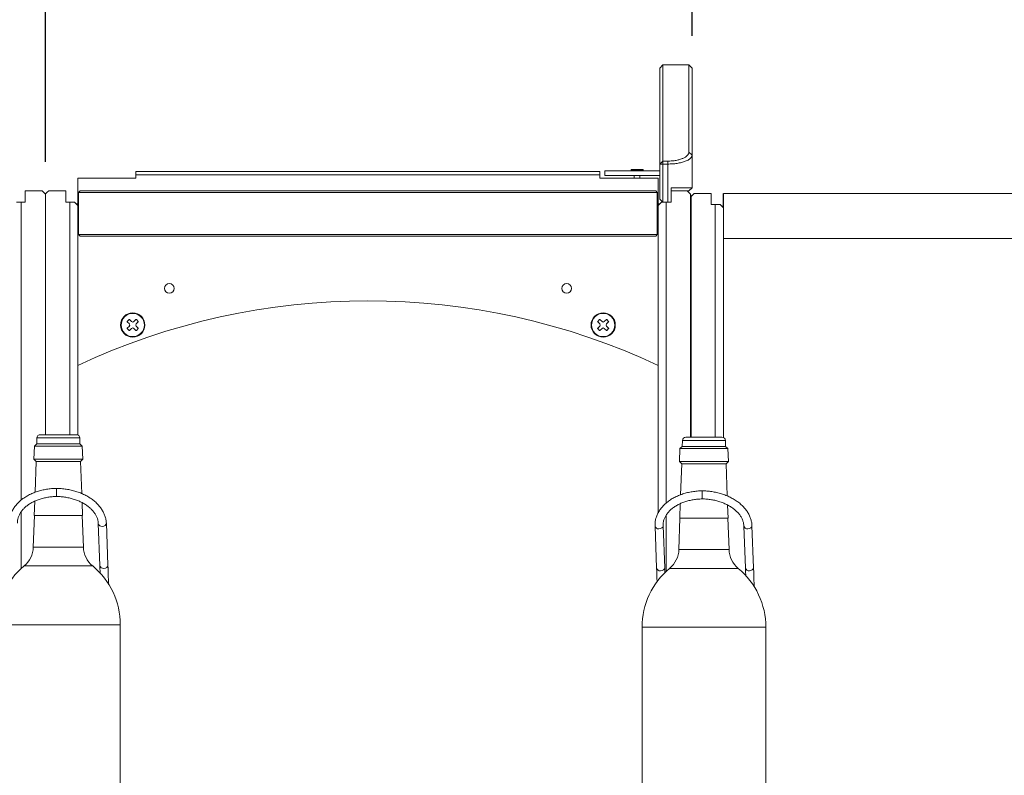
# Model space of a CAD drawing. Header units: millimetres. Extents: x 0 to 420, y 0 to 297.
# Tile 17 of 131: x 52 to 83, y 220 to 243. Entities that reach past the tile are written whole.
import ezdxf

# ---------------------------------------------------------------- set-up
doc = ezdxf.new("R2010")
doc.units = ezdxf.units.MM
doc.layers.add('0COTES', color=5, linetype='Continuous')
doc.styles.add('SLDTEXTSTYLE0', font='TXT', dxfattribs={"width": 0.75})
doc.dimstyles.new('SLDDIMSTYLE2', dxfattribs={"dimtxt": 3.5, "dimasz": 3.302, "dimexe": 0, "dimexo": 0.0625, "dimgap": 0.875, "dimtad": 1, "dimdec": 0, "dimlfac": 20, "dimrnd": 1e-09, "dimzin": 12, "dimdsep": 46, "dimtxsty": 'SLDTEXTSTYLE0', "dimsah": 1, "dimcen": 0.09, "dimadec": 0, "dimazin": 3, "dimtfac": 1, "dimtdec": 0, "dimtmove": 0, "dimatfit": 0, "dimfxl": 0, "dimfrac": 2, "dimtolj": 1, "dimtzin": 12, "dimarcsym": 0})

# ---------------------------------------------------------------- blocks, each defined once
blk = doc.blocks.new('_D_6')
at = {"layer": '0COTES'}
for p, q in [((32.898, 242.901), (32.898, 253.862)), ((52.898, 239.001), (52.898, 253.862)), ((32.898, 252.862), (26.548, 252.862)), ((52.898, 252.862), (32.898, 252.862)), ((52.898, 252.862), (59.248, 252.862))]:
    blk.add_line(p, q, dxfattribs=at)
for points in [[(32.898, 252.862), (29.596, 253.37), (29.596, 252.354)], [(52.898, 252.862), (56.2, 252.354), (56.2, 253.37)]]:
    blk.add_solid(points, dxfattribs=at)
at = {"layer": '0COTES', "insert": (38.963, 257.373), "char_height": 3.5, "attachment_point": 1, "style": 'SLDTEXTSTYLE0'}
blk.add_mtext('400', dxfattribs=at)
blk = doc.blocks.new('_D_10')
at = {"layer": '0COTES'}
for p, q in [((52.898, 239.001), (52.898, 253.862)), ((72.898, 242.901), (72.898, 253.862)), ((52.898, 252.862), (46.548, 252.862)), ((52.898, 252.862), (72.898, 252.862)), ((72.898, 252.862), (79.248, 252.862))]:
    blk.add_line(p, q, dxfattribs=at)
for points in [[(52.898, 252.862), (49.596, 253.37), (49.596, 252.354)], [(72.898, 252.862), (76.2, 252.354), (76.2, 253.37)]]:
    blk.add_solid(points, dxfattribs=at)
at = {"layer": '0COTES', "insert": (59.993, 257.373), "char_height": 3.5, "attachment_point": 1, "style": 'SLDTEXTSTYLE0'}
blk.add_mtext('400', dxfattribs=at)

msp = doc.modelspace()

# ---------------------------------------------------------------- linework, layer by layer
at = {"color": 7, "linetype": 'Continuous', "lineweight": 18}
for p, q in [((71.998, 242.001), (71.898, 241.901)), ((71.898, 238.933), (71.898, 241.901)), ((72.798, 242.001), (71.998, 242.001)), ((71.998, 242.001), (71.998, 239.025)), ((72.898, 241.901), (72.798, 242.001)), ((72.798, 239.296), (72.798, 242.001)), ((72.898, 241.901), (72.898, 239.203)), ((71.898, 240.157), (71.896, 240.157)), ((72.798, 239.296), (72.898, 239.203)), ((72.898, 239.203), (72.898, 238.201)), ((71.898, 238.933), (71.998, 239.025)), ((71.898, 237.851), (71.898, 238.933)), ((71.898, 238.933), (71.998, 238.933)), ((71.998, 239.025), (72.148, 239.025)), ((71.998, 238.933), (71.998, 239.025)), ((72.148, 238.933), (71.998, 238.933)), ((71.998, 238.933), (71.998, 237.751)), ((72.148, 239.025), (72.148, 238.933)), ((72.148, 237.751), (72.148, 238.933)), ((53.898, 238.501), (53.898, 237.701)), ((55.698, 238.501), (53.898, 238.501)), ((55.698, 238.701), (70.048, 238.701)), ((55.698, 238.601), (55.698, 238.701)), ((55.698, 238.601), (55.698, 238.501)), ((70.048, 238.601), (55.698, 238.601)), ((70.048, 238.701), (70.048, 238.601)), ((70.048, 238.501), (70.048, 238.601)), ((71.848, 238.501), (70.048, 238.501)), ((70.198, 238.726), (70.198, 238.576)), ((70.198, 238.726), (71.898, 238.726)), ((70.198, 238.576), (71.898, 238.576)), ((71.02, 238.762), (71.015, 238.757)), ((71.015, 238.757), (71.015, 238.726)), ((71.38, 238.757), (71.015, 238.757)), ((71.02, 238.762), (71.375, 238.762)), ((71.11, 238.576), (71.11, 238.501)), ((71.285, 238.501), (71.285, 238.576)), ((71.38, 238.757), (71.375, 238.762)), ((71.38, 238.726), (71.38, 238.757)), ((71.848, 237.701), (71.848, 238.501)), ((72.248, 238.201), (72.898, 238.201)), ((72.248, 238.201), (72.248, 237.751)), ((72.898, 238.201), (72.798, 238.101)), ((52.273, 238.101), (52.273, 237.751)), ((52.798, 238.101), (52.273, 238.101)), ((52.898, 230.556), (52.898, 238.001)), ((52.998, 238.101), (53.523, 238.101)), ((53.523, 238.101), (53.523, 237.751)), ((53.923, 238.051), (53.973, 238.101)), ((71.823, 238.051), (53.923, 238.051)), ((53.923, 238.051), (53.923, 236.751)), ((53.973, 238.101), (71.773, 238.101)), ((71.823, 238.051), (71.773, 238.101)), ((71.823, 238.051), (71.823, 236.751)), ((71.898, 237.851), (71.998, 237.751)), ((72.748, 238.101), (72.248, 238.101)), ((72.798, 238.101), (72.748, 238.101)), ((72.848, 230.481), (72.848, 238.001)), ((72.862, 237.926), (72.863, 237.926)), ((72.862, 233.451), (72.862, 237.926)), ((72.963, 238.026), (72.863, 237.926)), ((72.863, 237.926), (72.963, 238.026)), ((72.863, 237.926), (72.865, 237.926)), ((72.863, 237.926), (72.863, 234.626)), ((72.863, 233.451), (72.863, 237.926)), ((72.965, 238.026), (72.865, 237.926)), ((72.865, 237.926), (72.965, 238.026)), ((72.865, 237.926), (72.866, 237.926)), ((72.865, 237.926), (72.865, 233.451)), ((72.865, 234.626), (72.865, 237.926)), ((72.966, 238.026), (72.965, 238.026)), ((73.491, 238.026), (72.966, 238.026)), ((73.491, 237.676), (73.491, 238.026)), ((73.862, 237.626), (73.862, 238.026)), ((73.862, 238.026), (73.862, 237.626)), ((73.862, 238.026), (73.862, 238.026)), ((73.862, 237.951), (73.862, 237.626)), ((73.866, 237.951), (73.862, 237.951)), ((73.866, 238.026), (73.866, 237.576)), ((73.866, 238.026), (84.447, 238.026)), ((73.866, 237.626), (73.866, 238.026)), ((73.866, 238.026), (73.866, 238.026)), ((73.866, 237.951), (73.866, 237.626)), ((51.998, 237.751), (52.148, 237.751)), ((52.273, 237.751), (52.148, 237.751)), ((53.523, 237.751), (53.648, 237.751)), ((53.798, 237.751), (53.648, 237.751)), ((53.898, 237.651), (53.798, 237.751)), ((53.898, 237.701), (53.848, 237.701)), ((53.898, 237.701), (53.898, 237.651)), ((53.898, 230.547), (53.898, 237.651)), ((71.848, 237.651), (71.948, 237.751)), ((71.848, 237.701), (71.848, 237.651)), ((71.848, 237.701), (71.898, 237.701)), ((71.848, 228.137), (71.848, 237.651)), ((71.948, 237.751), (72.098, 237.751)), ((71.998, 237.751), (72.148, 237.751)), ((72.248, 237.751), (72.148, 237.751)), ((73.616, 237.676), (73.491, 237.676)), ((73.766, 237.676), (73.616, 237.676)), ((73.766, 237.676), (73.866, 237.576)), ((73.815, 237.626), (73.866, 237.626)), ((73.866, 237.626), (73.866, 237.626)), ((73.866, 237.626), (73.866, 237.577)), ((73.866, 237.626), (73.866, 237.577)), ((73.866, 230.472), (73.866, 237.576)), ((53.923, 237.401), (53.898, 237.401)), ((53.923, 237.301), (53.898, 237.301)), ((71.848, 237.401), (71.823, 237.401)), ((71.848, 237.301), (71.823, 237.301)), ((53.898, 237.001), (53.923, 237.001)), ((71.823, 237.001), (71.848, 237.001)), ((53.898, 236.901), (53.923, 236.901)), ((53.923, 236.751), (71.823, 236.751)), ((53.923, 236.751), (53.973, 236.701)), ((71.773, 236.701), (53.973, 236.701)), ((71.823, 236.751), (71.773, 236.701)), ((71.823, 236.901), (71.848, 236.901)), ((73.866, 236.626), (84.175, 236.626)), ((72.863, 234.626), (72.865, 234.624)), ((72.865, 234.626), (72.863, 234.626)), ((72.865, 234.626), (72.865, 234.626)), ((72.863, 234.426), (72.865, 234.428)), ((72.865, 234.428), (72.863, 234.426)), ((72.863, 234.426), (72.863, 233.451)), ((72.863, 234.426), (72.863, 234.426)), ((72.863, 234.426), (72.863, 233.451)), ((72.865, 234.427), (72.864, 234.426)), ((72.864, 234.426), (72.865, 234.427)), ((72.864, 234.426), (72.864, 234.426)), ((72.864, 234.426), (72.864, 233.451)), ((72.864, 234.426), (72.864, 233.451)), ((72.865, 234.427), (72.865, 234.426)), ((72.865, 234.426), (72.865, 234.426)), ((72.865, 234.426), (72.865, 233.451)), ((72.865, 234.426), (72.865, 234.426)), ((72.865, 234.426), (72.865, 234.426)), ((72.865, 234.426), (72.865, 233.451)), ((55.484, 234.121), (55.428, 234.064)), ((55.428, 234.05), (55.492, 233.987)), ((55.492, 233.916), (55.428, 233.852)), ((55.562, 234.057), (55.499, 234.121)), ((55.697, 234.121), (55.633, 234.057)), ((55.704, 233.987), (55.767, 234.05)), ((55.767, 233.852), (55.704, 233.916)), ((55.767, 234.064), (55.711, 234.121)), ((70.034, 234.121), (69.978, 234.064)), ((69.978, 234.05), (70.042, 233.987)), ((70.042, 233.916), (69.978, 233.852)), ((70.112, 234.057), (70.049, 234.121)), ((70.247, 234.121), (70.183, 234.057)), ((70.254, 233.987), (70.317, 234.05)), ((70.317, 233.852), (70.254, 233.916)), ((70.317, 234.064), (70.261, 234.121)), ((55.428, 233.838), (55.484, 233.781)), ((55.499, 233.781), (55.562, 233.845)), ((55.633, 233.845), (55.697, 233.781)), ((55.711, 233.781), (55.767, 233.838)), ((69.978, 233.838), (70.034, 233.781)), ((70.049, 233.781), (70.112, 233.845)), ((70.183, 233.845), (70.247, 233.781)), ((70.261, 233.781), (70.317, 233.838)), ((72.866, 233.451), (72.848, 233.451)), ((72.848, 233.151), (72.866, 233.151)), ((72.862, 230.481), (72.862, 233.151)), ((72.863, 233.151), (72.863, 230.481)), ((72.863, 233.151), (72.863, 230.481)), ((72.863, 230.481), (72.863, 233.151)), ((72.864, 233.151), (72.864, 230.481)), ((72.864, 233.151), (72.864, 230.481)), ((72.865, 233.151), (72.865, 230.481)), ((72.865, 233.151), (72.865, 230.481)), ((72.865, 233.151), (72.865, 230.481)), ((52.738, 230.556), (53.854, 230.556)), ((52.627, 230.271), (52.555, 230.203)), ((52.633, 230.455), (52.627, 230.271)), ((52.627, 230.271), (53.966, 230.271)), ((53.961, 230.269), (52.632, 230.269)), ((53.966, 230.271), (53.959, 230.455)), ((54.038, 230.203), (53.966, 230.271)), ((72.602, 230.38), (72.596, 230.196)), ((72.707, 230.481), (73.823, 230.481)), ((73.935, 230.196), (73.928, 230.38)), ((52.555, 230.203), (52.541, 229.799)), ((52.555, 230.203), (54.038, 230.203)), ((54.033, 230.201), (52.56, 230.201)), ((54.052, 229.799), (54.038, 230.203)), ((72.524, 230.128), (72.51, 229.724)), ((72.596, 230.196), (72.524, 230.128)), ((72.524, 230.128), (74.007, 230.128)), ((74.002, 230.126), (72.528, 230.126)), ((72.596, 230.196), (73.935, 230.196)), ((73.93, 230.194), (72.601, 230.194)), ((74.007, 230.128), (73.935, 230.196)), ((74.021, 229.724), (74.007, 230.128)), ((52.541, 229.799), (52.608, 229.727)), ((52.541, 229.799), (54.052, 229.799)), ((54.047, 229.801), (52.546, 229.801)), ((52.608, 229.727), (52.575, 228.774)), ((52.608, 229.727), (53.984, 229.727)), ((53.979, 229.729), (52.613, 229.729)), ((53.984, 229.727), (54.052, 229.799)), ((54.019, 228.735), (53.984, 229.727)), ((72.51, 229.724), (72.577, 229.652)), ((72.51, 229.724), (74.021, 229.724)), ((74.016, 229.726), (72.515, 229.726)), ((72.577, 229.652), (72.544, 228.699)), ((72.577, 229.652), (73.953, 229.652)), ((73.948, 229.654), (72.582, 229.654)), ((73.953, 229.652), (74.021, 229.724)), ((73.988, 228.66), (73.953, 229.652)), ((52.566, 228.498), (52.55, 228.051)), ((54.043, 228.051), (54.029, 228.454)), ((72.534, 228.423), (72.519, 227.976)), ((74.011, 227.976), (73.997, 228.379)), ((52.555, 228.051), (52.521, 227.076)), ((52.55, 228.051), (52.555, 228.051)), ((52.55, 228.051), (54.043, 228.051)), ((52.555, 228.051), (54.038, 228.051)), ((54.071, 227.076), (54.038, 228.051)), ((54.038, 228.051), (54.043, 228.051)), ((54.531, 227.804), (54.581, 226.506)), ((54.831, 226.515), (54.781, 227.814)), ((72.524, 227.976), (72.49, 227.001)), ((72.519, 227.976), (72.524, 227.976)), ((72.519, 227.976), (74.011, 227.976)), ((72.524, 227.976), (74.006, 227.976)), ((74.04, 227.001), (74.006, 227.976)), ((74.006, 227.976), (74.011, 227.976)), ((71.752, 227.729), (71.801, 226.431)), ((72.051, 226.44), (72.001, 227.739)), ((74.5, 227.729), (74.55, 226.431)), ((74.799, 226.44), (74.75, 227.739)), ((55.211, 216.176), (55.211, 224.676)), ((71.35, 224.601), (71.35, 216.761)), ((75.18, 216.101), (75.18, 224.601))]:
    msp.add_line(p, q, dxfattribs=at)
at = {"color": 8, "linetype": 'Continuous', "lineweight": 18}
for p, q in [((72.866, 237.926), (72.866, 230.481)), ((52.148, 237.751), (52.148, 228.532)), ((53.648, 237.751), (53.648, 230.556)), ((72.098, 237.751), (72.098, 228.442)), ((73.616, 230.481), (73.616, 237.676)), ((52.633, 230.455), (53.959, 230.455)), ((52.638, 230.455), (53.272, 230.455)), ((53.272, 230.455), (53.954, 230.455)), ((72.602, 230.38), (73.928, 230.38)), ((72.607, 230.38), (73.241, 230.38)), ((73.241, 230.38), (73.923, 230.38)), ((52.148, 228.171), (52.148, 226.417)), ((72.098, 228.069), (72.098, 226.325)), ((52.521, 227.076), (53.268, 227.076)), ((53.268, 227.076), (54.071, 227.076)), ((72.49, 227.001), (73.237, 227.001)), ((73.237, 227.001), (74.04, 227.001)), ((52.235, 226.493), (53.258, 226.493)), ((53.258, 226.493), (54.358, 226.493)), ((72.204, 226.418), (73.227, 226.418)), ((73.227, 226.418), (74.326, 226.418)), ((51.381, 224.676), (53.227, 224.676)), ((53.227, 224.676), (55.211, 224.676)), ((71.35, 224.601), (73.196, 224.601)), ((73.196, 224.601), (75.18, 224.601))]:
    msp.add_line(p, q, dxfattribs=at)
at = {"color": 7, "linetype": 'Continuous', "lineweight": 18, "flags": 128}
for points in [[(52.898, 238.001), (52.891, 238.008), (52.872, 238.027), (52.841, 238.058), (52.798, 238.101)], [(52.898, 238.001), (52.904, 238.008), (52.923, 238.027), (52.954, 238.058), (52.998, 238.101)], [(72.848, 238.001), (72.841, 238.008), (72.822, 238.027), (72.791, 238.058), (72.748, 238.101)], [(72.862, 233.451), (72.862, 233.502), (72.862, 233.568), (72.862, 233.62), (72.862, 233.656), (72.863, 233.674), (72.863, 233.674), (72.863, 233.656), (72.863, 233.62), (72.863, 233.568), (72.863, 233.502), (72.863, 233.451)], [(72.865, 233.451), (72.865, 233.502), (72.865, 233.568), (72.865, 233.62), (72.865, 233.656), (72.866, 233.674), (72.866, 233.674), (72.866, 233.656), (72.866, 233.62), (72.866, 233.568), (72.866, 233.502), (72.866, 233.424), (72.866, 233.339), (72.866, 233.249), (72.866, 233.158), (72.866, 233.07), (72.866, 232.988), (72.866, 232.916), (72.866, 232.857), (72.866, 232.813), (72.866, 232.785), (72.866, 232.776), (72.866, 232.776)], [(72.863, 232.776), (72.862, 232.785), (72.862, 232.813), (72.862, 232.857), (72.862, 232.916), (72.862, 232.988), (72.862, 233.07), (72.862, 233.151)], [(72.863, 233.151), (72.863, 233.07), (72.863, 232.988), (72.863, 232.916), (72.863, 232.857), (72.863, 232.813), (72.863, 232.785), (72.863, 232.776)], [(72.866, 232.776), (72.865, 232.785), (72.865, 232.813), (72.865, 232.857), (72.865, 232.916), (72.865, 232.988), (72.865, 233.07), (72.865, 233.151)], [(53.243, 228.854), (53.243, 228.882), (53.245, 228.893), (53.246, 228.889)], [(73.212, 228.779), (73.212, 228.807), (73.214, 228.818), (73.215, 228.814)]]:
    msp.add_lwpolyline(points, dxfattribs=at)
at = {"color": 8, "linetype": 'Continuous', "lineweight": 18, "flags": 128}
for points in [[(54.653, 227.718), (54.701, 227.725), (54.742, 227.745), (54.77, 227.774), (54.781, 227.809), (54.781, 227.814)], [(72.001, 227.738), (72.001, 227.734), (71.991, 227.699), (71.963, 227.67), (71.922, 227.65), (71.873, 227.643)], [(74.622, 227.643), (74.67, 227.65), (74.711, 227.67), (74.739, 227.699), (74.75, 227.734), (74.75, 227.739)], [(54.703, 226.42), (54.751, 226.427), (54.792, 226.446), (54.82, 226.476), (54.831, 226.51), (54.831, 226.515)], [(72.051, 226.44), (72.051, 226.435), (72.04, 226.401), (72.012, 226.371), (71.971, 226.352), (71.923, 226.345)], [(74.671, 226.345), (74.719, 226.352), (74.761, 226.371), (74.789, 226.401), (74.799, 226.435), (74.799, 226.44)]]:
    msp.add_lwpolyline(points, dxfattribs=at)
at = {"color": 7, "linetype": 'Continuous', "lineweight": 18}
for centre, radius in [((56.729, 235.083), 0.15), ((69.016, 235.083), 0.15), ((55.598, 233.951), 0.375), ((55.598, 233.951), 0.36), ((70.148, 233.951), 0.375), ((70.148, 233.951), 0.36)]:
    msp.add_circle(centre, radius, dxfattribs=at)
for centre, radius, start, end in [((62.873, 213.559), 21.142, 64.8802, 115.1198), ((55.435, 234.057), 0.01, 135, 225), ((55.492, 234.114), 0.01, 45, 135), ((55.456, 233.951), 0.05, 315, 45), ((55.598, 234.093), 0.05, 225, 315), ((55.739, 233.951), 0.05, 135, 225), ((55.704, 234.114), 0.01, 45, 135), ((55.76, 234.057), 0.01, 315, 45), ((69.985, 234.057), 0.01, 135, 225), ((70.042, 234.114), 0.01, 45, 135), ((70.006, 233.951), 0.05, 315, 45), ((70.148, 234.093), 0.05, 225, 315), ((70.289, 233.951), 0.05, 135, 225), ((70.254, 234.114), 0.01, 45, 135), ((70.31, 234.057), 0.01, 315, 45), ((55.435, 233.845), 0.01, 135, 225), ((55.492, 233.789), 0.01, 225, 315), ((55.598, 233.81), 0.05, 45, 135), ((55.704, 233.789), 0.01, 225, 315), ((55.76, 233.845), 0.01, 315, 45), ((69.985, 233.845), 0.01, 135, 225), ((70.042, 233.789), 0.01, 225, 315), ((70.148, 233.81), 0.05, 45, 135), ((70.254, 233.789), 0.01, 225, 315), ((70.31, 233.845), 0.01, 315, 45), ((52.738, 230.451), 0.105, 90, 178.0153), ((53.854, 230.451), 0.105, 1.9847, 90), ((72.707, 230.376), 0.105, 90, 178.0153), ((73.823, 230.376), 0.105, 1.9847, 90), ((53.315, 228.866), 0.0733, 157.9441, 188.9609), ((73.284, 228.791), 0.0736, 158.0183, 188.9256), ((51.729, 227.104), 0.793, 309.6696, 358.0153), ((54.864, 227.104), 0.793, 181.9847, 230.3304), ((71.698, 227.029), 0.793, 309.6696, 358.0153), ((74.833, 227.029), 0.793, 181.9847, 230.3304), ((53.742, 224.676), 2.361, 129.6696, 180), ((52.851, 224.676), 2.361, 0, 50.3304), ((73.711, 224.601), 2.361, 129.6696, 180), ((72.819, 224.601), 2.361, 0, 50.3304)]:
    msp.add_arc(centre, radius, start, end, dxfattribs=at)
at = {"color": 8, "linetype": 'Continuous', "lineweight": 18}
for centre, start, end in [((54.638, 227.827), 192.1658, 277.7351), ((71.859, 227.751), 191.8002, 277.7801), ((74.607, 227.752), 192.1565, 277.7383), ((54.688, 226.528), 191.8412, 277.7748), ((71.908, 226.453), 191.8376, 277.7738), ((74.657, 226.453), 191.8359, 277.7748)]:
    msp.add_arc(centre, 0.109, start, end, dxfattribs=at)
at = {"color": 7, "linetype": 'Continuous', "lineweight": 18}
for centre, start_param, end_param in [((73.612, 238.676), 2.619345, 3.14166), ((73.616, 238.676), 3.14166, 3.663975)]:
    msp.add_ellipse(centre, major_axis=(0.75, 0.75), ratio=0.000067, start_param=start_param, end_param=end_param, dxfattribs=at)
for points, knots in [([(72.148, 239.025), (72.192, 239.026), (72.28, 239.028), (72.406, 239.046), (72.521, 239.073), (72.619, 239.108), (72.698, 239.15), (72.754, 239.197), (72.791, 239.246), (72.795, 239.279), (72.798, 239.296)], [0, 0, 0, 0, 0.124104, 0.249641, 0.373401, 0.499325, 0.623774, 0.749306, 0.874553, 1, 1, 1, 1]), ([(72.898, 239.203), (72.897, 239.194), (72.895, 239.177), (72.885, 239.154), (72.872, 239.134), (72.858, 239.118), (72.836, 239.097), (72.802, 239.072), (72.749, 239.042), (72.675, 239.011), (72.572, 238.979), (72.436, 238.953), (72.293, 238.936), (72.195, 238.934), (72.148, 238.933)], [0, 0, 0, 0, 0.068329, 0.127358, 0.177087, 0.217531, 0.248674, 0.338303, 0.421279, 0.497625, 0.631287, 0.759237, 0.881956, 1, 1, 1, 1]), ([(53.245, 228.893), (53.217, 228.893), (53.138, 228.891), (53.009, 228.88), (52.859, 228.856), (52.712, 228.82), (52.572, 228.775), (52.439, 228.719), (52.315, 228.653), (52.2, 228.578), (52.098, 228.495), (52.008, 228.403), (51.931, 228.306), (51.87, 228.203), (51.824, 228.095), (51.795, 227.985), (51.782, 227.888), (51.782, 227.827), (51.783, 227.804)], [0, 0, 0, 0, 0.0353837, 0.1017342, 0.1681439, 0.23461, 0.301143, 0.3677511, 0.4344214, 0.5011185, 0.5677618, 0.6342448, 0.7004218, 0.7661459, 0.8312924, 0.8958253, 0.9598183, 1, 1, 1, 1]), ([(53.243, 228.854), (53.243, 228.853), (53.242, 228.842), (53.242, 228.817), (53.241, 228.776), (53.241, 228.733), (53.242, 228.694), (53.243, 228.665), (53.245, 228.646), (53.245, 228.645), (53.246, 228.644)], [0, 0, 0, 0, 0.011235, 0.156023, 0.30082, 0.445603, 0.590387, 0.735157, 0.879897, 1, 1, 1, 1]), ([(54.781, 227.814), (54.779, 227.835), (54.776, 227.893), (54.757, 227.987), (54.721, 228.095), (54.669, 228.2), (54.603, 228.301), (54.523, 228.397), (54.429, 228.487), (54.323, 228.57), (54.206, 228.645), (54.08, 228.712), (53.944, 228.769), (53.802, 228.815), (53.655, 228.852), (53.503, 228.877), (53.367, 228.89), (53.281, 228.892), (53.247, 228.893)], [0, 0, 0, 0, 0.0365178, 0.1002067, 0.1640699, 0.2283599, 0.2931835, 0.3585484, 0.4243741, 0.4905394, 0.556918, 0.6234116, 0.6899401, 0.7564603, 0.822959, 0.8894389, 0.9559099, 1, 1, 1, 1]), ([(73.214, 228.818), (73.186, 228.818), (73.108, 228.816), (72.978, 228.805), (72.828, 228.781), (72.681, 228.745), (72.541, 228.7), (72.408, 228.644), (72.284, 228.578), (72.169, 228.503), (72.067, 228.42), (71.977, 228.328), (71.9, 228.231), (71.839, 228.128), (71.793, 228.02), (71.763, 227.91), (71.751, 227.813), (71.751, 227.752), (71.752, 227.729)], [0, 0, 0, 0, 0.035384, 0.101735, 0.168145, 0.234611, 0.301144, 0.367752, 0.434422, 0.501118, 0.567763, 0.634247, 0.700426, 0.76615, 0.831299, 0.895832, 0.959825, 1, 1, 1, 1]), ([(73.212, 228.779), (73.212, 228.778), (73.211, 228.767), (73.211, 228.742), (73.21, 228.701), (73.21, 228.658), (73.211, 228.619), (73.212, 228.59), (73.214, 228.571), (73.215, 228.57), (73.215, 228.569)], [0, 0, 0, 0, 0.011235, 0.156024, 0.300821, 0.445605, 0.590389, 0.735152, 0.879897, 1, 1, 1, 1]), ([(74.75, 227.739), (74.748, 227.76), (74.745, 227.818), (74.726, 227.912), (74.69, 228.02), (74.638, 228.125), (74.572, 228.226), (74.492, 228.322), (74.398, 228.412), (74.292, 228.495), (74.175, 228.57), (74.049, 228.637), (73.913, 228.693), (73.771, 228.74), (73.624, 228.777), (73.472, 228.802), (73.336, 228.815), (73.25, 228.817), (73.216, 228.818)], [0, 0, 0, 0, 0.0365192, 0.1002058, 0.1640698, 0.2283575, 0.2931796, 0.3585426, 0.424368, 0.490532, 0.5569113, 0.6234038, 0.6899328, 0.7564526, 0.8229513, 0.8894307, 0.9559012, 1, 1, 1, 1]), ([(52.033, 227.814), (52.032, 227.828), (52.032, 227.873), (52.042, 227.948), (52.069, 228.037), (52.112, 228.124), (52.17, 228.208), (52.241, 228.286), (52.325, 228.359), (52.421, 228.425), (52.527, 228.484), (52.643, 228.534), (52.768, 228.576), (52.898, 228.608), (53.034, 228.631), (53.151, 228.641), (53.222, 228.643), (53.247, 228.643)], [0, 0, 0, 0, 0.035394, 0.11029, 0.184932, 0.258526, 0.330868, 0.402178, 0.472794, 0.54301, 0.613034, 0.682996, 0.752949, 0.822936, 0.892968, 0.963039, 1, 1, 1, 1]), ([(53.245, 228.643), (53.269, 228.643), (53.34, 228.641), (53.457, 228.631), (53.595, 228.609), (53.728, 228.576), (53.856, 228.534), (53.976, 228.484), (54.088, 228.425), (54.189, 228.359), (54.278, 228.287), (54.355, 228.21), (54.419, 228.128), (54.469, 228.044), (54.505, 227.957), (54.525, 227.877), (54.529, 227.826), (54.531, 227.804)], [0, 0, 0, 0, 0.036233, 0.106188, 0.176144, 0.246043, 0.315864, 0.385588, 0.455213, 0.524757, 0.594264, 0.663797, 0.733504, 0.803606, 0.874411, 0.94627, 1, 1, 1, 1]), ([(72.001, 227.739), (72.001, 227.753), (72.001, 227.798), (72.011, 227.873), (72.038, 227.962), (72.081, 228.049), (72.139, 228.133), (72.21, 228.211), (72.294, 228.284), (72.39, 228.35), (72.496, 228.409), (72.612, 228.459), (72.737, 228.501), (72.867, 228.533), (73.003, 228.556), (73.12, 228.566), (73.191, 228.568), (73.216, 228.568)], [0, 0, 0, 0, 0.035393, 0.110291, 0.184931, 0.258523, 0.330861, 0.402172, 0.472786, 0.543002, 0.613025, 0.682987, 0.752941, 0.822927, 0.892958, 0.96303, 1, 1, 1, 1]), ([(73.214, 228.568), (73.238, 228.568), (73.309, 228.566), (73.426, 228.556), (73.564, 228.534), (73.697, 228.501), (73.825, 228.459), (73.945, 228.409), (74.057, 228.35), (74.158, 228.284), (74.247, 228.212), (74.324, 228.135), (74.388, 228.053), (74.438, 227.969), (74.474, 227.882), (74.494, 227.802), (74.498, 227.751), (74.5, 227.729)], [0, 0, 0, 0, 0.036233, 0.106189, 0.176144, 0.246044, 0.315864, 0.385589, 0.455216, 0.524757, 0.594265, 0.6638, 0.733506, 0.803609, 0.874415, 0.946276, 1, 1, 1, 1]), ([(54.581, 226.506), (54.582, 226.481), (54.584, 226.409), (54.587, 226.328), (54.589, 226.268), (54.589, 226.262)], [0, 0, 0, 0, 0.321754, 0.932037, 1, 1, 1, 1]), ([(54.848, 225.923), (54.847, 225.968), (54.844, 226.071), (54.84, 226.224), (54.836, 226.378), (54.832, 226.47), (54.831, 226.515)], [0, 0, 0, 0, 0.206987, 0.477438, 0.748017, 1, 1, 1, 1]), ([(71.801, 226.431), (71.802, 226.406), (71.805, 226.334), (71.809, 226.206), (71.813, 226.085), (71.814, 226.011), (71.815, 225.994)], [0, 0, 0, 0, 0.186559, 0.54042, 0.894602, 1, 1, 1, 1]), ([(72.057, 226.274), (72.057, 226.284), (72.055, 226.343), (72.053, 226.396), (72.051, 226.44)], [0, 0, 0, 0, 0.172178, 1, 1, 1, 1]), ([(74.55, 226.431), (74.55, 226.406), (74.553, 226.334), (74.556, 226.253), (74.558, 226.193), (74.558, 226.188)], [0, 0, 0, 0, 0.321934, 0.932574, 1, 1, 1, 1]), ([(74.816, 225.848), (74.815, 225.893), (74.813, 225.997), (74.809, 226.149), (74.804, 226.303), (74.801, 226.395), (74.799, 226.44)], [0, 0, 0, 0, 0.206637, 0.477213, 0.747911, 1, 1, 1, 1])]:
    msp.add_open_spline(points, degree=3, knots=knots, dxfattribs=at)

# ---------------------------------------------------------------- dimensions: what is measured, and where the dimension line sits
at = {"layer": '0COTES'}
for base, p2, picture, middle in [((32.898, 252.862), (32.898, 241.901), '_D_6', (42.842, 252.862)), ((72.898, 252.862), (72.898, 241.901), '_D_10', (63.872, 252.862))]:
    dim = msp.add_linear_dim(base=base, p1=(52.898, 238.001), p2=p2, dimstyle='SLDDIMSTYLE2', dxfattribs=at)
    dim.commit()
    dim.dimension.update_dxf_attribs({"geometry": picture, "text_midpoint": middle, "dimtype": 160})

doc.saveas('drawing.dxf')
